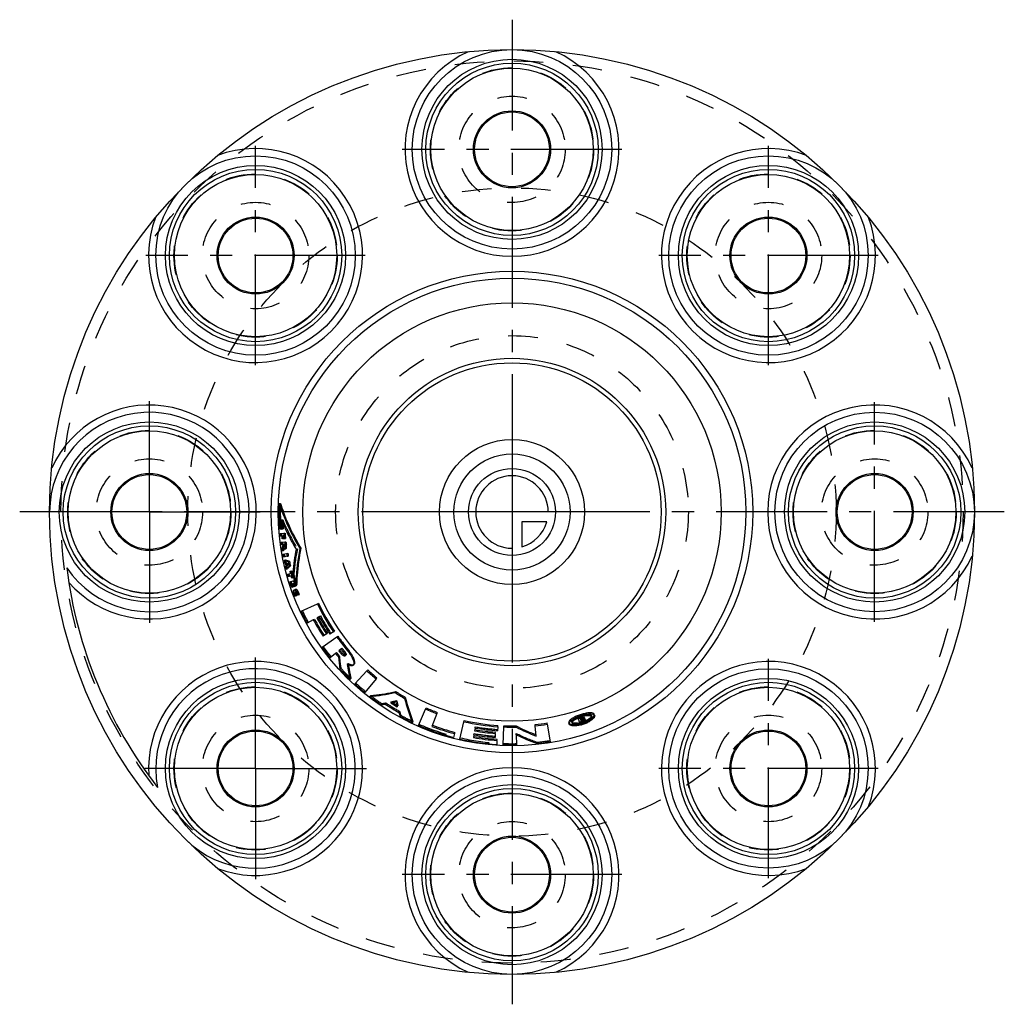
# Model space of a CAD drawing. Header units: millimetres. Extents: x 391 to 609, y 391 to 609.
import ezdxf

# ---------------------------------------------------------------- set-up
doc = ezdxf.new("R2010")
doc.units = ezdxf.units.MM
doc.header["$LTSCALE"] = 65.185185
doc.linetypes.add('CENTER', pattern=[0.6, 0.375, -0.075, 0.075, -0.075])
doc.linetypes.add('HIDDEN', pattern=[0.2, 0.1, -0.1])
for name, color, linetype in [('KOERPER', 7, 'CONTINUOUS'), ('KONST.EL_MIT_GEO', 7, 'CONTINUOUS'), ('KURVEN', 7, 'CONTINUOUS'), ('L1', 7, 'CONTINUOUS')]:
    doc.layers.add(name, color=color, linetype=linetype)

msp = doc.modelspace()

# ---------------------------------------------------------------- linework, layer by layer
at = {"layer": 'KOERPER', "color": 2, "linetype": 'CENTER'}
for p, q in [((420, 500), (420, 524.87)), ((420, 500), (395.13, 500)), ((420, 500), (420, 475.13)), ((420, 500), (444.87, 500)), ((443.43, 443.43), (443.43, 468.3)), ((443.43, 443.43), (418.57, 443.43)), ((443.43, 443.43), (443.43, 418.57)), ((443.43, 443.43), (468.3, 443.43))]:
    msp.add_line(p, q, dxfattribs=at)
at = {"layer": 'KOERPER', "color": 7, "linetype": 'Continuous'}
for p, q in [((448.64, 501.89), (448.93, 501.88)), ((449.24, 496.23), (449.52, 496.25)), ((449.64, 495.31), (449.92, 495.33)), ((449.44, 494.13), (449.59, 494.15)), ((449.77, 494.12), (450.05, 494.16)), ((449.86, 493.42), (450.14, 493.45)), ((449.33, 491.43), (449.61, 491.48)), ((449.61, 491.48), (449.65, 491.58)), ((449.63, 492.64), (449.78, 492.66)), ((449.96, 492.69), (450.24, 492.73)), ((450.26, 490.86), (450.53, 490.91)), ((453.23, 491.97), (453.5, 492.02)), ((449.72, 489.36), (450, 489.42)), ((450.38, 490.23), (450.65, 490.28)), ((450.62, 489.06), (450.9, 489.12)), ((450.17, 487.42), (450.45, 487.49)), ((450.86, 488.05), (451.13, 488.12)), ((450.9, 487.91), (451.13, 488.12)), ((451.14, 486.93), (451.42, 487)), ((451.55, 485.51), (451.75, 485.57)), ((451.76, 484.82), (451.95, 484.89)), ((451.54, 483.44), (451.66, 483.49)), ((451.83, 483.54), (451.97, 483.59)), ((452.14, 483.65), (452.41, 483.74)), ((452.19, 482.91), (452.33, 482.96)), ((452.31, 483.81), (452.57, 483.9)), ((452.27, 481.51), (452.53, 481.61)), ((452.83, 481.72), (453.09, 481.83)), ((457.07, 479.77), (457.33, 479.89)), ((460.59, 473.56), (460.82, 473.72)), ((459.07, 473.1), (459.31, 473.25)), ((461.35, 472.46), (461.58, 472.62)), ((463.43, 469.75), (463.65, 469.93)), ((462.26, 468.78), (462.48, 468.96)), ((467.98, 464.97), (468.17, 465.18)), ((464.27, 463.06), (464.47, 463.26)), ((470.01, 463.22), (470.18, 463.44)), ((468.66, 459.27), (468.83, 459.5)), ((474.19, 460.17), (474.34, 460.41)), ((476.3, 458.88), (476.44, 459.13)), ((480.92, 456.54), (481.04, 456.8)), ((483.41, 455.54), (483.5, 455.8)), ((489.39, 453.74), (489.45, 454.02)), ((514.64, 454.39), (514.58, 454.57)), ((515.28, 454.6), (515.21, 454.81)), ((515.42, 454.18), (515.33, 454.44)), ((515.99, 454.61), (515.9, 454.88)), ((516.25, 454.13), (516.17, 454.19)), ((516.35, 453.87), (516.25, 454.13)), ((518.23, 455.14), (518.12, 455.4)), ((478.02, 453.54), (478.15, 453.8)), ((496.88, 452.64), (496.9, 452.93)), ((498.22, 452.58), (498.23, 452.86)), ((500.9, 452.55), (500.89, 452.83)), ((505.12, 452.82), (505.09, 453.1)), ((507.77, 453.18), (507.73, 453.46)), ((512.61, 453.25), (512.54, 453.52)), ((487.32, 451.12), (487.39, 451.39)), ((496.32, 451.16), (496.35, 451.44)), ((496.68, 449.61), (496.7, 449.89))]:
    msp.add_line(p, q, dxfattribs=at)
at = {"layer": 'KOERPER', "color": 8, "linetype": 'HIDDEN'}
for p, q in [((449.13, 498.26), (449.41, 498.27)), ((449.2, 494.69), (449.48, 494.71)), ((449.52, 494.72), (449.8, 494.75)), ((449.59, 494.15), (449.72, 494.17)), ((449.23, 492.06), (449.5, 492.1)), ((449.43, 492.78), (449.71, 492.82)), ((449.46, 492.57), (449.74, 492.62)), ((449.61, 492.06), (449.89, 492.11)), ((449.76, 492.83), (450.04, 492.86)), ((449.78, 492.66), (449.96, 492.69)), ((449.78, 491.86), (449.84, 492)), ((449.84, 492), (449.89, 492.11)), ((452.38, 491.82), (452.66, 491.87)), ((449.85, 488.78), (450.12, 488.85)), ((450, 488.74), (450.27, 488.8)), ((450.19, 488.67), (450.47, 488.73)), ((450.03, 487.99), (450.31, 488.06)), ((450.14, 488.09), (450.42, 488.16)), ((450.3, 488.23), (450.57, 488.29)), ((450.55, 488.56), (450.83, 488.62)), ((450.57, 488.48), (450.85, 488.54)), ((451.09, 486.44), (451.36, 486.52)), ((451.25, 485.89), (451.52, 485.97)), ((451.61, 486.04), (451.88, 486.12)), ((451.75, 485.57), (451.82, 485.59)), ((451.95, 484.89), (452.02, 484.91)), ((451.45, 484.12), (451.72, 484.21)), ((451.66, 483.49), (451.8, 483.53)), ((451.76, 484.22), (452.03, 484.31)), ((451.92, 482.81), (452.19, 482.91)), ((451.97, 483.59), (452.1, 483.63)), ((452.12, 482.27), (452.52, 482.42)), ((456.16, 476.23), (456.41, 476.36)), ((457.5, 476.95), (457.75, 477.09)), ((462.27, 469.77), (462.49, 469.94)), ((462.75, 469.18), (462.96, 469.36)), ((461.08, 468.82), (461.3, 468.99)), ((461.69, 468.07), (461.91, 468.25)), ((462.04, 465.36), (462.25, 465.55)), ((463.65, 466.4), (463.86, 466.59)), ((474.4, 458.14), (474.54, 458.38)), ((471.13, 457.49), (471.28, 457.72)), ((472.03, 457.64), (472.18, 457.88)), ((473.29, 457.89), (473.44, 458.13)), ((474.68, 457.03), (474.83, 457.28)), ((475.04, 455.8), (475.17, 456.05)), ((475.31, 454.93), (475.44, 455.18)), ((514.58, 454.57), (514.55, 454.66)), ((515.11, 454.39), (515.02, 454.65)), ((515.25, 453.96), (515.16, 454.23)), ((515.21, 454.81), (515.19, 454.87)), ((515.33, 454.46), (515.28, 454.6)), ((515.47, 454.04), (515.42, 454.18)), ((515.61, 454.32), (515.47, 454.73)), ((515.86, 454.22), (515.77, 454.49)), ((515.85, 454.43), (515.77, 454.49)), ((515.9, 453.71), (515.81, 453.98)), ((515.99, 454.33), (515.85, 454.43)), ((516.04, 454.47), (515.99, 454.61)), ((517.59, 454.88), (517.49, 455.15)), ((491.86, 452.34), (491.91, 452.62)), ((513.27, 453.43), (513.2, 453.7)), ((491.6, 450.84), (491.65, 451.12)), ((500.93, 450.87), (500.92, 451.15)), ((505.54, 448.91), (505.51, 449.19))]:
    msp.add_line(p, q, dxfattribs=at)
at = {"layer": 'KOERPER', "color": 7, "linetype": 'Continuous'}
for centre, radius in [((500, 580), 22), ((500, 580), 8.25), ((443.43, 556.57), 22), ((556.57, 556.57), 22), ((443.43, 556.57), 8.25), ((556.57, 556.57), 8.25), ((500, 500), 53.09), ((500, 500), 51.59), ((500, 500), 46.15), ((580, 500), 22), ((420, 500), 8.25), ((580, 500), 8.25), ((556.57, 443.43), 22), ((443.43, 443.43), 8.25), ((556.57, 443.43), 8.25), ((500, 420), 22), ((500, 420), 8.25)]:
    msp.add_circle(centre, radius, dxfattribs=at)
at = {"layer": 'KOERPER', "color": 8, "linetype": 'HIDDEN'}
msp.add_circle((500, 500), 71.5, dxfattribs=at)
for centre, radius, start, end in [((500, 500), 51.11, 177.8905, 184.248), ((492.86, 516.29), 47.03, 202.5237, 211.2753), ((500, 500), 50.62, 181.9574, 182.8074), ((500, 500), 51.11, 185.3255, 185.972), ((500, 500), 51.11, 187.4806, 188.1271), ((500, 500), 50.8, 185.972, 186.6185), ((500, 500), 50.62, 185.972, 186.6185), ((500, 500), 50.47, 185.972, 186.6724), ((492.08, 472.59), 46.83, 154.6813, 155.3705), ((500, 500), 51.11, 188.8864, 189.5997), ((500, 500), 50.8, 188.1271, 188.3588), ((500, 500), 50.62, 188.1271, 188.3157), ((450.65, 492.79), 0.744, 188.304, 192.2842), ((500, 500), 50.47, 188.1271, 188.3157), ((498.21, 482.75), 46.46, 168.6816, 175.8415), ((500, 500), 51.11, 190.4079, 191.1407), ((500, 500), 51.11, 191.9489, 192.6062), ((467.98, 543.53), 57.52, 251.9111, 252.0658), ((500, 500), 50.98, 192.6951, 193.4327), ((467.92, 543.32), 57.3, 252.2721, 252.6508), ((500, 500), 50.8, 192.8136, 193.0012), ((490.69, 443.6), 60.06, 132.1057, 132.251), ((500, 500), 51.11, 193.5148, 194.1705), ((500, 500), 50.8, 193.1499, 193.3232), ((490.55, 443.75), 59.86, 131.5563, 131.912), ((500, 500), 50.47, 193.0309, 193.1225), ((500, 500), 50.47, 194.9787, 195.4932), ((500, 500), 51.11, 195.4932, 196.1397), ((500, 500), 51.11, 197.4624, 198.8632), ((500, 500), 50.47, 196.1397, 196.6542), ((500, 500), 50.29, 195.8164, 196.6542), ((500, 500), 50.09, 196.0864, 198.7474), ((500, 500), 50.29, 197.4624, 198.7474), ((500, 500), 50.93, 198.1089, 198.8632), ((500, 500), 50.8, 198.1089, 198.8632), ((500, 500), 50.62, 198.1089, 198.8632), ((500, 500), 50.47, 198.1089, 198.8632), ((500, 500), 51.11, 205.2364, 208.469), ((500, 500), 49.59, 208.469, 213.318), ((500, 500), 48.07, 208.469, 213.8567), ((500, 500), 51.11, 215.473, 218.7057), ((500, 500), 48.07, 218.7057, 219.6), ((500, 500), 49.59, 218.7057, 219.8101), ((507.97, 472.69), 46.28, 185.5012, 188.8773), ((500, 500), 51.11, 222.3853, 225.9521), ((508.69, 473.08), 45.3, 188.2347, 188.6425), ((500, 500), 51.11, 227.5684, 230.801), ((500, 500), 51.11, 232.4173, 235.8163), ((463.8, 503.4), 46.28, 282.0201, 283.4244), ((519.52, 469.32), 46.28, 193.6771, 195.0814), ((463.55, 504.65), 47.56, 279.3612, 280.4606), ((500, 500), 50.48, 236.5602, 240.5412), ((500, 500), 49.59, 237.6106, 237.924), ((500, 500), 49.59, 239.1775, 239.4909), ((520.75, 469.67), 47.56, 196.6408, 197.7402), ((500, 500), 51.11, 241.2852, 244.6842), ((500, 500), 47.62, 287.7932, 288.6014), ((500, 500), 47.77, 288.332, 288.6014), ((500, 500), 48.22, 288.332, 288.6014), ((515.84, 452.94), 2.03, 106.0891, 108.5962), ((515.15, 455), 0.582, 288.5935, 297.6538), ((546.37, 494.99), 51.15, 232.7072, 233.3105), ((515.67, 454.23), 0.732, 87.3537, 91.0472), ((500, 500), 48.66, 288.9597, 289.5116), ((513.88, 458.91), 5.51, 295.0459, 296.1575), ((500, 500), 51.11, 246.3005, 255.4596), ((500, 500), 48.07, 260.3085, 266.235), ((500, 500), 48.66, 287.7932, 288.332), ((513.74, 459.12), 5.76, 282.151, 284.7685), ((513.68, 459.35), 6, 284.7632, 286.4462), ((513.69, 459.34), 5.98, 291.0029, 292.4019), ((513.74, 459.23), 5.86, 292.4052, 293.0374), ((513.79, 459.11), 5.73, 293.031, 295.042), ((500, 500), 51.11, 257.0759, 266.235), ((500, 500), 49.59, 260.3085, 265.6962), ((521.42, 492.73), 46.35, 243.7563, 249.93), ((500, 500), 51.11, 267.8513, 271.0839), ((500, 500), 51.11, 276.1935, 279.4262)]:
    msp.add_arc(centre, radius, start, end, dxfattribs=at)
at = {"layer": 'KOERPER', "color": 7, "linetype": 'Continuous'}
for centre, radius, start, end in [((494.76, 517.03), 48.27, 198.2931, 200.6619), ((500, 500), 50.62, 182.8074, 184.248), ((500, 500), 50.29, 185.3255, 186.6724), ((500, 500), 50.29, 187.4806, 188.3157), ((492.42, 472.49), 46.84, 155.5699, 155.9428), ((500, 500), 50.29, 190.4079, 191.1407), ((468.43, 543.72), 57.34, 251.2532, 252.1998), ((500, 500), 50.29, 192.4921, 193.6687), ((500, 500), 99, 187.1449, 217.8551), ((491.27, 443.57), 59.96, 132.3147, 132.907), ((500, 500), 50.8, 193.0012, 193.1499), ((500, 500), 50.29, 194.9787, 195.8164), ((500, 500), 50.29, 198.7474, 198.8632), ((451.36, 481.75), 1.64, 34.5775, 36.4761), ((451.18, 481.63), 1.84, 33.4154, 34.5923), ((453.44, 482.17), 1.07, 208.5045, 211.8976), ((449.95, 480.88), 3.28, 16.6813, 19.0121), ((500, 500), 47.18, 205.2364, 213.8567), ((500, 500), 48.7, 208.469, 213.318), ((500, 500), 47.18, 215.473, 219.6), ((500, 500), 48.7, 218.7057, 219.6), ((464.59, 470.7), 2.74, 219.6045, 222.7744), ((508.89, 473.11), 45.5, 188.6426, 189.175), ((509.58, 473.22), 46.2, 189.1809, 191.9784), ((500, 500), 47.18, 227.5684, 230.801), ((510.25, 473.36), 46.88, 191.9728, 192.4359), ((463.88, 506.88), 47.64, 275.9628, 276.7215), ((464.13, 505.1), 45.85, 276.6758, 282.88), ((500, 500), 47.18, 237.0563, 240.0452), ((521.52, 470.59), 46.51, 194.2644, 201.1574), ((500, 500), 49.59, 237.924, 239.1775), ((500, 500), 47.18, 246.3005, 249.5331), ((500, 500), 47.18, 257.0759, 266.235), ((500, 500), 48.07, 288.332, 288.6014), ((546.43, 495.46), 51.18, 233.4939, 233.7504), ((514.61, 457.61), 4.02, 300.7486, 303.9794), ((500, 500), 50.22, 249.5331, 255.4596), ((500, 500), 48.7, 260.3085, 265.6962), ((500, 500), 47.18, 267.8513, 271.0839), ((521.32, 492.83), 44.92, 242.948, 248.4518), ((500, 500), 47.18, 276.1936, 279.4262), ((513.92, 458.12), 4.74, 276.4766, 279.4144), ((513.82, 458.73), 5.35, 279.4017, 282.1623), ((513.64, 459.49), 6.14, 286.4419, 287.3073), ((513.62, 459.54), 6.19, 287.3067, 289.8492), ((513.64, 459.48), 6.12, 289.8478, 291.0051), ((500, 500), 50.22, 260.3085, 266.235), ((521.67, 493.71), 45.86, 248.442, 249.125)]:
    msp.add_arc(centre, radius, start, end, dxfattribs=at)
for points, knots in [([(453.5, 492.02), (453.12, 492.64), (451.62, 495.2), (450.38, 497.91), (449.59, 500)], [0, 0, 0, 0, 0.247425, 1, 1, 1, 1]), ([(450.16, 491.92), (450.2, 491.96), (450.24, 492.06), (450.27, 492.33), (450.26, 492.56), (450.24, 492.73)], [0, 0, 0, 0, 0.164588, 0.402163, 1, 1, 1, 1]), ([(452.57, 483.9), (452.59, 484.59), (452.72, 487.31), (453.09, 490.02), (453.5, 492.02)], [0, 0, 0, 0, 0.252496, 1, 1, 1, 1]), ([(452.67, 482.72), (452.62, 482.79), (452.53, 482.9), (452.38, 482.98), (452.33, 482.96)], [0, 0, 0, 0, 0.622743, 1, 1, 1, 1]), ([(452.35, 482.05), (452.35, 482.07), (452.34, 482.13), (452.33, 482.18), (452.33, 482.23)], [0, 0, 0, 0, 0.273403, 1, 1, 1, 1]), ([(465.31, 466.67), (465.35, 466.87), (465.26, 467.37), (464.75, 468.5), (464.13, 469.35), (463.65, 469.93)], [0, 0, 0, 0, 0.163162, 0.396187, 1, 1, 1, 1]), ([(463.17, 468.41), (463.07, 468.44), (462.85, 468.57), (462.67, 468.74), (462.58, 468.85)], [0, 0, 0, 0, 0.431293, 1, 1, 1, 1]), ([(465.18, 466.4), (465.23, 466.45), (465.29, 466.54), (465.31, 466.64), (465.31, 466.67)], [0, 0, 0, 0, 0.728532, 1, 1, 1, 1]), ([(512.67, 453.95), (512.65, 453.92), (512.56, 453.79), (512.51, 453.62), (512.54, 453.52)], [0, 0, 0, 0, 0.300929, 1, 1, 1, 1]), ([(512.92, 454.21), (512.89, 454.19), (512.81, 454.11), (512.73, 454.02), (512.67, 453.95)], [0, 0, 0, 0, 0.272665, 1, 1, 1, 1]), ([(514.37, 455.03), (514.08, 454.91), (513.58, 454.67), (513.11, 454.37), (512.92, 454.21)], [0, 0, 0, 0, 0.548617, 1, 1, 1, 1]), ([(517.6, 455.7), (517.38, 455.73), (516.89, 455.72), (515.79, 455.54), (514.94, 455.27), (514.37, 455.03)], [0, 0, 0, 0, 0.194965, 0.441619, 1, 1, 1, 1]), ([(515.9, 454.88), (515.89, 454.9), (515.86, 454.92), (515.83, 454.94), (515.82, 454.94)], [0, 0, 0, 0, 0.700215, 1, 1, 1, 1]), ([(517.5, 455), (517.47, 454.87), (517.27, 454.59), (517.02, 454.39), (516.86, 454.28)], [0, 0, 0, 0, 0.403038, 1, 1, 1, 1]), ([(518.12, 455.4), (518.1, 455.44), (517.98, 455.61), (517.76, 455.67), (517.6, 455.7)], [0, 0, 0, 0, 0.202568, 1, 1, 1, 1]), ([(514.01, 453.39), (513.86, 453.39), (513.61, 453.41), (513.36, 453.51), (513.28, 453.58)], [0, 0, 0, 0, 0.586536, 1, 1, 1, 1]), ([(514.45, 453.41), (514.41, 453.41), (514.27, 453.39), (514.12, 453.39), (514.01, 453.39)], [0, 0, 0, 0, 0.262829, 1, 1, 1, 1])]:
    msp.add_open_spline(points, degree=3, knots=knots, dxfattribs=at)
at = {"layer": 'KOERPER', "color": 8, "linetype": 'HIDDEN'}
for points, knots in [([(449.89, 492.11), (449.91, 492.07), (449.95, 491.99), (450.05, 491.88), (450.11, 491.9)], [0, 0, 0, 0, 0.350479, 1, 1, 1, 1]), ([(450.02, 492.46), (450, 492.45), (449.95, 492.53), (449.93, 492.58), (449.92, 492.63)], [0, 0, 0, 0, 0.350317, 1, 1, 1, 1]), ([(450.06, 492.7), (450.07, 492.65), (450.07, 492.58), (450.05, 492.46), (450.02, 492.46)], [0, 0, 0, 0, 0.642549, 1, 1, 1, 1]), ([(452.19, 482.91), (452.13, 482.89), (452.05, 482.68), (452.09, 482.22), (452.22, 481.81), (452.35, 481.54)], [0, 0, 0, 0, 0.136598, 0.372778, 1, 1, 1, 1]), ([(452.37, 482.36), (452.37, 482.36), (452.37, 482.36), (452.38, 482.37), (452.38, 482.37)], [0, 0, 0, 0, 0.512458, 1, 1, 1, 1]), ([(452.52, 482.42), (452.56, 482.43), (452.66, 482.36), (452.8, 482.14), (452.89, 481.92), (452.92, 481.76)], [0, 0, 0, 0, 0.139813, 0.388286, 1, 1, 1, 1]), ([(462.96, 469.36), (463.11, 469.19), (463.28, 468.93), (463.4, 468.6), (463.38, 468.45), (463.34, 468.42)], [0, 0, 0, 0, 0.640696, 0.863526, 1, 1, 1, 1]), ([(463.34, 468.42), (463.33, 468.41), (463.28, 468.38), (463.22, 468.39), (463.17, 468.41)], [0, 0, 0, 0, 0.207606, 1, 1, 1, 1]), ([(463.86, 466.59), (464, 466.51), (464.26, 466.39), (464.7, 466.25), (465.05, 466.28), (465.18, 466.4)], [0, 0, 0, 0, 0.340387, 0.619223, 1, 1, 1, 1]), ([(512.54, 453.52), (512.58, 453.38), (512.84, 453.21), (513.21, 453.12), (513.79, 453.07), (514.63, 453.17), (515.68, 453.43), (516.67, 453.85), (517.39, 454.29), (517.83, 454.67), (518.07, 454.97), (518.18, 455.26), (518.12, 455.4)], [0, 0, 0, 0, 0.068087, 0.118328, 0.180029, 0.330226, 0.499994, 0.669773, 0.819968, 0.881663, 0.931905, 1, 1, 1, 1]), ([(513.2, 453.7), (513.17, 453.81), (513.26, 454.02), (513.46, 454.23), (513.81, 454.49), (514.36, 454.79), (515.12, 455.09), (515.9, 455.31), (516.52, 455.41), (516.96, 455.4), (517.24, 455.36), (517.44, 455.25), (517.49, 455.15)], [0, 0, 0, 0, 0.068345, 0.118165, 0.179252, 0.329096, 0.499973, 0.670869, 0.82075, 0.881847, 0.931666, 1, 1, 1, 1]), ([(515.24, 454.73), (515.29, 454.74), (515.35, 454.76), (515.47, 454.76), (515.47, 454.73)], [0, 0, 0, 0, 0.643439, 1, 1, 1, 1]), ([(515.66, 454.96), (515.63, 454.96), (515.5, 454.95), (515.37, 454.92), (515.28, 454.89)], [0, 0, 0, 0, 0.222755, 1, 1, 1, 1]), ([(515.52, 454.59), (515.53, 454.57), (515.49, 454.52), (515.45, 454.5), (515.42, 454.48)], [0, 0, 0, 0, 0.361211, 1, 1, 1, 1]), ([(515.77, 454.49), (515.83, 454.53), (515.91, 454.59), (515.96, 454.7), (515.95, 454.74)], [0, 0, 0, 0, 0.627611, 1, 1, 1, 1])]:
    msp.add_open_spline(points, degree=3, knots=knots, dxfattribs=at)
at = {"layer": 'KOERPER', "color": 7, "linetype": 'Continuous'}
for points in [[(450.11, 491.9), (450.13, 491.9), (450.15, 491.91), (450.16, 491.92)], [(452.85, 482.44), (452.81, 482.51), (452.77, 482.58), (452.72, 482.65)], [(453.05, 481.95), (453, 482.12), (452.93, 482.28), (452.85, 482.44)], [(452.44, 481.78), (452.4, 481.87), (452.37, 481.96), (452.35, 482.05)], [(452.5, 481.66), (452.48, 481.7), (452.46, 481.74), (452.44, 481.78)], [(516.66, 454.16), (516.55, 454.09), (516.43, 454.03), (516.31, 453.97)]]:
    msp.add_open_spline(points, degree=3, dxfattribs=at)
at = {"layer": 'KOERPER', "color": 8, "linetype": 'HIDDEN'}
for points in [[(452.33, 482.23), (452.33, 482.25), (452.33, 482.28), (452.34, 482.3)], [(452.34, 482.3), (452.34, 482.32), (452.35, 482.34), (452.37, 482.36)], [(515.82, 454.94), (515.78, 454.95), (515.75, 454.96), (515.71, 454.96)], [(517.49, 455.15), (517.5, 455.1), (517.51, 455.05), (517.5, 455)], [(513.28, 453.58), (513.24, 453.61), (513.21, 453.66), (513.2, 453.7)]]:
    msp.add_open_spline(points, degree=3, dxfattribs=at)
at = {"layer": 'KONST.EL_MIT_GEO', "color": 2, "linetype": 'CENTER'}
for p, q in [((443.43, 532.37), (443.43, 580.77)), ((524.2, 580), (475.8, 580)), ((556.57, 532.37), (556.57, 580.77)), ((467.63, 556.57), (419.23, 556.57)), ((580.77, 556.57), (532.37, 556.57)), ((580, 475.8), (580, 524.2)), ((556.57, 419.23), (556.57, 467.63)), ((580.77, 443.43), (532.37, 443.43)), ((524.2, 420), (475.8, 420))]:
    msp.add_line(p, q, dxfattribs=at)
at = {"layer": 'KONST.EL_MIT_GEO', "color": 7, "linetype": 'Continuous'}
for p, q in [((449.88, 498.56), (449.94, 498.41)), ((449.24, 496.23), (448.75, 496.19)), ((448.83, 495.23), (449.64, 495.31)), ((449.2, 494.69), (448.89, 494.65)), ((449.05, 493.31), (449.86, 493.42)), ((449.44, 494.13), (449.26, 494.11)), ((449.52, 494.72), (449.37, 494.7)), ((449.77, 494.12), (449.59, 494.1)), ((449.43, 492.78), (449.12, 492.73)), ((449.45, 492.55), (449.46, 492.57)), ((449.52, 491.85), (449.49, 491.78)), ((449.76, 492.83), (449.61, 492.8)), ((449.93, 491.87), (450.11, 491.9)), ((449.45, 490.72), (450.26, 490.86)), ((450.38, 490.23), (449.58, 490.07)), ((449.86, 488.78), (449.85, 488.78)), ((450.4, 487.63), (450.17, 487.42)), ((450.23, 488.66), (450.19, 488.67)), ((450.48, 487.7), (450.4, 487.63)), ((450.48, 488.39), (450.54, 488.45)), ((450.54, 488.45), (450.57, 488.48)), ((450.57, 488.48), (450.55, 488.56)), ((450.86, 488.05), (450.64, 487.85)), ((450.97, 486.88), (451.14, 486.93)), ((450.48, 486.27), (451.09, 486.44)), ((451.25, 485.89), (450.63, 485.71)), ((450.98, 484.58), (451.76, 484.82)), ((451.55, 485.51), (451.38, 485.45)), ((451.45, 484.12), (451.32, 484.08)), ((451.54, 483.44), (451.37, 483.38)), ((451.76, 484.22), (451.62, 484.18)), ((451.83, 483.54), (451.66, 483.49)), ((451.92, 482.81), (452.06, 482.86)), ((452.14, 483.65), (451.97, 483.59)), ((452.26, 482.32), (452.12, 482.27)), ((452.27, 481.51), (452.09, 481.44)), ((452.83, 481.72), (452.65, 481.65)), ((453.51, 478.09), (457.07, 479.77)), ((456.16, 476.23), (454.82, 475.5)), ((457.5, 476.95), (456.94, 476.65)), ((460.59, 473.56), (459.85, 473.06)), ((458.15, 470.18), (461.35, 472.46)), ((459.07, 473.1), (458.33, 472.61)), ((462.27, 469.77), (461.78, 469.37)), ((461.08, 468.82), (459.9, 467.86)), ((464.98, 466.21), (465.18, 466.4)), ((465.33, 462.07), (467.98, 464.97)), ((470.01, 463.22), (467.52, 460.17)), ((474.4, 458.14), (474.15, 458.08)), ((474.43, 458.01), (474.4, 458.14)), ((479.34, 452.94), (480.92, 456.54)), ((483.41, 455.54), (482.34, 452.69)), ((514.96, 453.4), (514.64, 454.39)), ((515.11, 454.39), (515.21, 454.11)), ((515.25, 453.96), (515.39, 453.54)), ((515.52, 454), (515.47, 454.04)), ((515.57, 453.96), (515.52, 454)), ((515.61, 454.32), (515.57, 454.46)), ((515.86, 454.22), (515.92, 454.18)), ((515.92, 454.18), (515.97, 454.14)), ((515.99, 454.61), (516.04, 454.47)), ((488.51, 449.91), (489.39, 453.74)), ((491.86, 452.34), (491.75, 451.72)), ((496.88, 452.64), (496.83, 451.76)), ((498.07, 448.64), (498.22, 452.58)), ((505.36, 450.58), (505.12, 452.82)), ((507.77, 453.18), (508.42, 449.3)), ((516.24, 453.95), (516.35, 453.87)), ((487.32, 451.12), (487.1, 450.25)), ((491.6, 450.84), (491.5, 450.22)), ((496.32, 451.16), (496.26, 450.27)), ((496.68, 449.61), (496.63, 448.72)), ((500.93, 450.87), (500.97, 448.62))]:
    msp.add_line(p, q, dxfattribs=at)
at = {"layer": 'KONST.EL_MIT_GEO', "color": 8, "linetype": 'HIDDEN'}
for p, q in [((449.74, 492.41), (450.02, 492.46)), ((449.83, 491.85), (449.93, 491.87)), ((463.13, 468.24), (463.34, 468.42))]:
    msp.add_line(p, q, dxfattribs=at)
at = {"layer": 'KONST.EL_MIT_GEO', "color": 7, "linetype": 'Continuous'}
for centre, radius in [((500, 500), 102), ((500, 580), 19.87), ((500, 580), 19), ((500, 580), 17.9), ((500, 580), 8.5), ((443.43, 556.57), 19.87), ((556.57, 556.57), 19.87), ((443.43, 556.57), 19), ((443.43, 556.57), 17.9), ((556.57, 556.57), 19), ((556.57, 556.57), 17.9), ((443.43, 556.57), 8.5), ((556.57, 556.57), 8.5), ((500, 500), 33.9), ((500, 500), 32.9), ((420, 500), 19.87), ((580, 500), 19.87), ((420, 500), 19), ((420, 500), 17.9), ((580, 500), 19), ((580, 500), 17.9), ((420, 500), 8.5), ((580, 500), 8.5), ((443.43, 443.43), 19.87), ((556.57, 443.43), 19.87), ((443.43, 443.43), 19), ((443.43, 443.43), 17.9), ((556.57, 443.43), 19), ((556.57, 443.43), 17.9), ((443.43, 443.43), 8.5), ((556.57, 443.43), 8.5), ((500, 420), 19.87), ((500, 420), 19), ((500, 420), 17.9), ((500, 420), 8.5)]:
    msp.add_circle(centre, radius, dxfattribs=at)
at = {"layer": 'KONST.EL_MIT_GEO', "color": 8, "linetype": 'HIDDEN'}
for centre, radius in [((500, 500), 99.5), ((500, 580), 18), ((500, 580), 11.75), ((443.43, 556.57), 18), ((556.57, 556.57), 18), ((443.43, 556.57), 11.75), ((556.57, 556.57), 11.75), ((500, 500), 38.9), ((420, 500), 18), ((580, 500), 18), ((420, 500), 11.75), ((580, 500), 11.75), ((443.43, 443.43), 18), ((556.57, 443.43), 18), ((443.43, 443.43), 11.75), ((556.57, 443.43), 11.75), ((500, 420), 18), ((500, 420), 11.75)]:
    msp.add_circle(centre, radius, dxfattribs=at)
at = {"layer": 'KONST.EL_MIT_GEO', "color": 7, "linetype": 'Continuous'}
for centre, radius, start, end in [((500, 580), 23.6, 114.0934, 65.9066), ((443.43, 556.57), 23.6, 159.0934, 110.9066), ((556.57, 556.57), 23.6, 69.0934, 20.9066), ((420, 500), 23.6, 221.1327, 155.9066), ((580, 500), 23.6, 24.0934, 335.9066), ((420, 500), 22, 214.0353, 180), ((500, 500), 51.39, 177.8906, 184.2481), ((494.53, 516.96), 48.29, 198.1849, 202.3991), ((493.73, 516.68), 48.26, 202.4389, 203.4049), ((500, 500), 50.9, 181.9575, 184.2481), ((493.48, 516.57), 47.98, 203.4048, 204.373), ((492.89, 516.28), 46.52, 202.5818, 211.1229), ((500, 500), 51.39, 185.3256, 185.9722), ((500, 500), 50.58, 185.3256, 186.6726), ((493.12, 516.41), 47.58, 204.3721, 206.0107), ((492.09, 515.89), 46.44, 205.9906, 211.2155), ((500, 500), 51.39, 187.4807, 188.1272), ((500, 500), 51.08, 185.9722, 186.6187), ((500, 500), 50.9, 185.9722, 186.6187), ((500, 500), 50.75, 185.9722, 186.6726), ((500, 500), 50.58, 187.4807, 188.3158), ((492.15, 472.51), 47.16, 155.1333, 155.5152), ((500, 500), 51.39, 188.8865, 189.5998), ((492.47, 472.43), 47.14, 155.7599, 156.2287), ((492.02, 472.57), 47.02, 154.8585, 155.1333), ((500, 500), 51.08, 188.1272, 188.3589), ((492.29, 472.51), 46.94, 155.384, 155.6659), ((500, 500), 50.9, 188.1272, 188.3158), ((500, 500), 50.75, 188.1272, 188.3158), ((447.32, 492.3), 2.66, 5.2032, 8.3179), ((447.49, 492.31), 2.5, 2.2055, 5.2297), ((498.44, 482.71), 46.95, 168.812, 175.1314), ((498.39, 482.74), 46.1, 168.4564, 177.5182), ((491.51, 515.5), 44.94, 211.1821, 211.5757), ((500, 500), 51.39, 190.408, 191.1408), ((468.33, 543.76), 57.49, 251.1147, 252.0602), ((500, 500), 51.39, 191.949, 192.6063), ((467.89, 543.56), 57.67, 251.7897, 251.9271), ((500, 500), 51.26, 192.6952, 193.4328), ((500, 500), 50.58, 190.408, 191.1408), ((500, 500), 50.58, 192.4922, 193.6688), ((490.62, 443.52), 60.21, 132.239, 132.3841), ((500, 500), 51.39, 193.5149, 194.1706), ((500, 500), 51.08, 192.8137, 193.3233), ((467.82, 543.35), 57.45, 252.1751, 252.5114), ((490.5, 443.65), 60.03, 131.8086, 132.0454), ((491.13, 443.56), 60.01, 132.4327, 132.6456), ((500, 500), 50.75, 194.9788, 195.4933), ((500, 500), 50.58, 194.9788, 196.6543), ((499.32, 482.63), 47.84, 175.1213, 175.9066), ((500, 500), 51.39, 195.4933, 196.1398), ((500, 500), 51.39, 197.4625, 198.8633), ((500, 500), 50.75, 196.1398, 196.6543), ((500, 500), 50.37, 196.0865, 198.7475), ((500, 500), 50.58, 197.4625, 198.8633), ((500.08, 482.62), 47.79, 177.4551, 178.5679), ((500, 500), 51.21, 198.109, 198.8633), ((500, 500), 51.08, 198.109, 198.8633), ((500, 500), 50.9, 198.109, 198.8633), ((500, 500), 50.75, 198.109, 198.8633), ((450.52, 481.29), 2.32, 29.9939, 31.6807), ((450.08, 481.04), 2.82, 27.061, 29.9608), ((449.45, 480.71), 3.53, 22.0194, 27.039), ((454.91, 482.8), 3.13, 193.8373, 198.1249), ((455.11, 482.87), 3.34, 198.0633, 202.3577), ((454.96, 482.8), 3.18, 202.3579, 203.9133), ((454.77, 482.72), 2.98, 203.9091, 205.5971), ((453.16, 482.06), 1.05, 209.5032, 211.878), ((450.94, 481.28), 1.76, 19.5418, 22.546), ((451.6, 481.46), 1.08, 10.3965, 12.6941), ((449.35, 480.67), 3.64, 18.2149, 22.1244), ((449.71, 480.79), 3.26, 16.693, 18.193), ((500, 500), 51.39, 205.2365, 208.4691), ((500, 500), 47.46, 205.2365, 213.8568), ((500, 500), 49.87, 208.4691, 213.318), ((500, 500), 48.98, 208.4691, 213.318), ((500, 500), 48.35, 208.4691, 213.8568), ((500, 500), 47.46, 215.4731, 219.6001), ((500, 500), 51.39, 215.4731, 218.7057), ((500, 500), 48.98, 218.7057, 219.6001), ((500, 500), 48.35, 218.7057, 219.6001), ((443.43, 443.43), 23.6, 249.0934, 183.8673), ((500, 500), 49.87, 218.7057, 219.8102), ((508.01, 472.65), 46.54, 185.6522, 189.0222), ((463.06, 468.32), 0.106, 310.7757, 323.017), ((556.57, 443.43), 23.6, 339.0934, 290.9066), ((443.43, 443.43), 22, 225, 190.9647), ((500, 500), 51.39, 222.3853, 225.9521), ((509.37, 473.14), 46.21, 188.3939, 192.6006), ((500, 500), 47.46, 227.5684, 230.801), ((500, 500), 51.39, 227.5684, 230.801), ((463.94, 505.77), 46.73, 275.7868, 282.6666), ((500, 500), 51.39, 232.4173, 235.8163), ((500, 500), 47.46, 237.0563, 240.0452), ((521.06, 470.37), 46.21, 194.3961, 201.3534), ((463.48, 504.66), 47.79, 279.2039, 280.3012), ((500, 500), 50.76, 236.5602, 240.5412), ((463.71, 503.47), 46.58, 281.8583, 282.9477), ((500, 500), 49.87, 237.6106, 239.4909), ((519.59, 469.27), 46.54, 193.998, 195.2434), ((500, 500), 47.46, 246.3005, 249.5331), ((520.79, 469.62), 47.79, 196.8002, 197.8976), ((500, 500), 51.39, 241.2852, 244.6842), ((518.37, 445.41), 10.14, 110.3185, 112.6157), ((517.47, 448.01), 7.16, 111.4896, 113.7931), ((500, 500), 47.9, 287.7931, 288.6012), ((518.37, 445.42), 10.13, 107.2788, 110.3251), ((517.61, 447.65), 7.55, 110.3785, 111.5016), ((517.68, 447.48), 7.73, 109.5633, 110.3806), ((517.7, 447.41), 7.81, 107.6449, 109.5638), ((500, 500), 48.05, 288.3319, 288.6012), ((500, 500), 48.35, 288.3319, 288.6012), ((500, 500), 48.5, 288.3319, 288.6012), ((515.93, 452.69), 2.02, 102.222, 108.6393), ((517.68, 447.49), 7.73, 106.8026, 107.6454), ((518.38, 445.41), 10.14, 104.5098, 107.2831), ((515.23, 454.74), 0.59, 288.6261, 292.6338), ((517.63, 447.66), 7.55, 105.7069, 106.8045), ((515.85, 453.02), 1.68, 98.3153, 102.2576), ((546.43, 494.91), 51.27, 232.9962, 233.1301), ((517.53, 448), 7.2, 103.6649, 105.7155), ((517.38, 448.61), 6.56, 101.4496, 103.6748), ((515.36, 454.97), 0.901, 303.9729, 307.3124), ((515.46, 454.84), 0.735, 307.2933, 311.0123), ((546.49, 495.38), 51.3, 233.4952, 233.8677), ((517.21, 449.46), 5.7, 99.0603, 101.4603), ((500, 500), 51.39, 246.3005, 255.4595), ((500, 500), 50.5, 249.5331, 255.4595), ((500, 500), 47.46, 257.0758, 266.2349), ((500, 500), 48.35, 260.3084, 266.2349), ((500, 500), 47.46, 267.8512, 271.0838), ((521.26, 492.64), 44.97, 243.0721, 249.2944), ((500, 500), 47.46, 276.1934, 279.426), ((513.89, 458.54), 5.43, 279.5306, 282.297), ((500, 500), 48.94, 287.7931, 288.3319), ((513.77, 459.06), 5.97, 282.3154, 287.409), ((513.31, 460.47), 7.68, 283.88, 286.2373), ((513.31, 460.45), 7.65, 286.2424, 293.3315), ((513.69, 459.33), 6.25, 287.3713, 289.8373), ((546.49, 495), 51.38, 233.1302, 233.4646), ((513.74, 459.2), 6.11, 289.8282, 292.3196), ((500, 500), 48.94, 288.9596, 289.5114), ((513.93, 458.76), 5.63, 292.2666, 297.6349), ((513.37, 460.33), 7.52, 293.3281, 294.7585), ((513.44, 460.16), 7.34, 294.7597, 295.6935), ((500, 500), 51.39, 257.0758, 266.2349), ((500, 500), 50.5, 260.3084, 266.2349), ((500, 500), 49.87, 260.3084, 265.6961), ((500, 500), 48.98, 260.3084, 265.6961), ((521.6, 493.09), 47, 243.9149, 250.0302), ((500, 500), 51.39, 267.8512, 271.0838), ((500, 500), 51.39, 276.1934, 279.426), ((500, 420), 23.6, 294.0934, 245.9066)]:
    msp.add_arc(centre, radius, start, end, dxfattribs=at)
for points in [[(449.66, 491.98), (449.64, 492.01), (449.63, 492.03), (449.61, 492.06)], [(449.83, 491.85), (449.82, 491.85), (449.8, 491.85), (449.79, 491.86)], [(451.82, 482.65), (451.82, 482.67), (451.83, 482.68), (451.83, 482.69)], [(451.87, 482.06), (451.85, 482.12), (451.84, 482.19), (451.83, 482.26)], [(452.26, 482.32), (452.28, 482.33), (452.3, 482.32), (452.32, 482.31)], [(452.42, 482.61), (452.44, 482.58), (452.47, 482.54), (452.49, 482.5)], [(452.59, 481.87), (452.61, 481.81), (452.63, 481.76), (452.65, 481.7)], [(464.57, 466.08), (464.53, 466.08), (464.5, 466.09), (464.46, 466.09)], [(515.53, 454.22), (515.51, 454.21), (515.48, 454.2), (515.46, 454.19)], [(515.88, 454.68), (515.89, 454.68), (515.91, 454.68), (515.92, 454.67)], [(515.92, 454.67), (515.94, 454.66), (515.96, 454.65), (515.98, 454.63)]]:
    msp.add_open_spline(points, degree=3, dxfattribs=at)
for points, knots in [([(449.74, 492.41), (449.71, 492.41), (449.66, 492.51), (449.64, 492.58), (449.63, 492.64)], [0, 0, 0, 0, 0.351858, 1, 1, 1, 1]), ([(449.79, 491.86), (449.77, 491.86), (449.72, 491.89), (449.68, 491.94), (449.66, 491.98)], [0, 0, 0, 0, 0.198547, 1, 1, 1, 1]), ([(449.78, 492.48), (449.78, 492.47), (449.78, 492.45), (449.76, 492.42), (449.74, 492.41)], [0, 0, 0, 0, 0.350193, 1, 1, 1, 1]), ([(449.78, 492.66), (449.79, 492.61), (449.79, 492.56), (449.78, 492.5), (449.78, 492.48)], [0, 0, 0, 0, 0.77621, 1, 1, 1, 1]), ([(449.97, 492.09), (449.96, 492.06), (449.94, 491.97), (449.89, 491.86), (449.83, 491.85)], [0, 0, 0, 0, 0.345317, 1, 1, 1, 1]), ([(449.98, 492.41), (449.98, 492.38), (449.99, 492.27), (449.98, 492.16), (449.97, 492.09)], [0, 0, 0, 0, 0.270829, 1, 1, 1, 1]), ([(451.83, 482.26), (451.82, 482.3), (451.8, 482.43), (451.8, 482.56), (451.82, 482.65)], [0, 0, 0, 0, 0.288869, 1, 1, 1, 1]), ([(451.83, 482.69), (451.84, 482.71), (451.85, 482.76), (451.89, 482.8), (451.92, 482.81)], [0, 0, 0, 0, 0.302303, 1, 1, 1, 1]), ([(452.06, 482.86), (452.12, 482.88), (452.28, 482.8), (452.36, 482.69), (452.42, 482.61)], [0, 0, 0, 0, 0.37483, 1, 1, 1, 1]), ([(452.25, 481.54), (452.18, 481.67), (452.1, 481.86), (452.06, 482.1), (452.07, 482.21), (452.09, 482.24)], [0, 0, 0, 0, 0.579686, 0.82996, 1, 1, 1, 1]), ([(452.09, 482.24), (452.09, 482.25), (452.1, 482.26), (452.11, 482.27), (452.12, 482.27)], [0, 0, 0, 0, 0.530995, 1, 1, 1, 1]), ([(452.32, 482.31), (452.33, 482.31), (452.36, 482.28), (452.39, 482.25), (452.41, 482.22)], [0, 0, 0, 0, 0.208428, 1, 1, 1, 1]), ([(452.41, 482.22), (452.43, 482.2), (452.49, 482.12), (452.53, 482.03), (452.56, 481.96)], [0, 0, 0, 0, 0.223863, 1, 1, 1, 1]), ([(462.75, 469.18), (462.89, 469.01), (463.06, 468.76), (463.18, 468.44), (463.18, 468.29), (463.15, 468.25)], [0, 0, 0, 0, 0.62859, 0.856008, 1, 1, 1, 1]), ([(463.43, 469.75), (463.73, 469.4), (464.24, 468.7), (464.77, 467.82), (465.03, 467.16), (465.15, 466.71), (465.11, 466.34), (464.98, 466.21)], [0, 0, 0, 0, 0.34176, 0.641059, 0.76353, 0.863828, 1, 1, 1, 1]), ([(463.13, 468.24), (463.09, 468.21), (462.94, 468.21), (462.64, 468.38), (462.41, 468.6), (462.26, 468.78)], [0, 0, 0, 0, 0.136301, 0.36038, 1, 1, 1, 1]), ([(464.46, 466.09), (464.4, 466.1), (464.12, 466.16), (463.85, 466.29), (463.65, 466.4)], [0, 0, 0, 0, 0.21276, 1, 1, 1, 1]), ([(464.98, 466.21), (464.96, 466.19), (464.84, 466.1), (464.68, 466.08), (464.57, 466.08)], [0, 0, 0, 0, 0.22515, 1, 1, 1, 1]), ([(513, 453.94), (513.02, 453.96), (513.13, 454.05), (513.25, 454.13), (513.34, 454.19)], [0, 0, 0, 0, 0.233201, 1, 1, 1, 1]), ([(513.27, 453.43), (513.24, 453.56), (513.39, 453.82), (513.66, 454.05), (513.86, 454.19), (513.97, 454.25)], [0, 0, 0, 0, 0.36807, 0.651348, 1, 1, 1, 1]), ([(513.34, 454.19), (513.42, 454.25), (513.79, 454.47), (514.17, 454.65), (514.48, 454.77)], [0, 0, 0, 0, 0.228377, 1, 1, 1, 1]), ([(513.97, 454.25), (514.02, 454.28), (514.21, 454.4), (514.42, 454.5), (514.58, 454.57)], [0, 0, 0, 0, 0.236315, 1, 1, 1, 1]), ([(515.33, 454.46), (515.35, 454.46), (515.41, 454.48), (515.48, 454.49), (515.53, 454.48)], [0, 0, 0, 0, 0.290194, 1, 1, 1, 1]), ([(515.53, 454.48), (515.53, 454.48), (515.54, 454.48), (515.55, 454.47), (515.56, 454.47)], [0, 0, 0, 0, 0.553132, 1, 1, 1, 1]), ([(515.61, 454.32), (515.62, 454.31), (515.6, 454.27), (515.56, 454.24), (515.53, 454.22)], [0, 0, 0, 0, 0.155323, 1, 1, 1, 1]), ([(515.56, 454.47), (515.56, 454.47), (515.56, 454.47), (515.56, 454.46), (515.57, 454.46)], [0, 0, 0, 0, 0.518952, 1, 1, 1, 1]), ([(515.61, 454.68), (515.64, 454.68), (515.72, 454.69), (515.81, 454.7), (515.88, 454.68)], [0, 0, 0, 0, 0.288515, 1, 1, 1, 1]), ([(515.84, 455.23), (515.92, 455.25), (516.25, 455.33), (516.58, 455.39), (516.83, 455.43)], [0, 0, 0, 0, 0.263, 1, 1, 1, 1]), ([(516.04, 454.47), (516.05, 454.46), (516.05, 454.38), (515.99, 454.32), (515.94, 454.28)], [0, 0, 0, 0, 0.182498, 1, 1, 1, 1]), ([(515.98, 454.63), (515.98, 454.63), (515.99, 454.62), (515.99, 454.61), (515.99, 454.61)], [0, 0, 0, 0, 0.509327, 1, 1, 1, 1]), ([(516.32, 455.09), (516.35, 455.09), (516.5, 455.12), (516.64, 455.13), (516.74, 455.14)], [0, 0, 0, 0, 0.262647, 1, 1, 1, 1]), ([(517.59, 454.88), (517.66, 454.71), (517.4, 454.35), (517.01, 454.04), (516.7, 453.85), (516.54, 453.77)], [0, 0, 0, 0, 0.353192, 0.646457, 1, 1, 1, 1]), ([(517.58, 454.12), (517.52, 454.07), (517.21, 453.85), (516.88, 453.67), (516.63, 453.55)], [0, 0, 0, 0, 0.23088, 1, 1, 1, 1]), ([(516.74, 455.14), (516.93, 455.15), (517.23, 455.15), (517.55, 454.99), (517.59, 454.88)], [0, 0, 0, 0, 0.619933, 1, 1, 1, 1]), ([(516.83, 455.43), (516.93, 455.44), (517.27, 455.47), (517.62, 455.47), (517.85, 455.4)], [0, 0, 0, 0, 0.294445, 1, 1, 1, 1]), ([(517.92, 454.41), (517.89, 454.39), (517.79, 454.28), (517.67, 454.19), (517.58, 454.12)], [0, 0, 0, 0, 0.233067, 1, 1, 1, 1]), ([(517.85, 455.4), (517.9, 455.39), (518.04, 455.34), (518.18, 455.24), (518.23, 455.14)], [0, 0, 0, 0, 0.301806, 1, 1, 1, 1]), ([(518.14, 454.69), (518.13, 454.67), (518.06, 454.57), (517.98, 454.48), (517.92, 454.41)], [0, 0, 0, 0, 0.227399, 1, 1, 1, 1]), ([(518.23, 455.14), (518.24, 455.11), (518.27, 454.95), (518.2, 454.8), (518.14, 454.69)], [0, 0, 0, 0, 0.213833, 1, 1, 1, 1]), ([(512.61, 453.25), (512.6, 453.3), (512.6, 453.45), (512.74, 453.7), (512.9, 453.86), (513, 453.94)], [0, 0, 0, 0, 0.187731, 0.535585, 1, 1, 1, 1]), ([(513.3, 452.86), (513.21, 452.87), (512.96, 452.92), (512.66, 453.08), (512.61, 453.25)], [0, 0, 0, 0, 0.332069, 1, 1, 1, 1]), ([(514.32, 453.12), (514.18, 453.11), (513.94, 453.11), (513.58, 453.16), (513.31, 453.3), (513.27, 453.43)], [0, 0, 0, 0, 0.349285, 0.633419, 1, 1, 1, 1]), ([(513.99, 452.83), (513.93, 452.83), (513.7, 452.82), (513.47, 452.83), (513.3, 452.86)], [0, 0, 0, 0, 0.272287, 1, 1, 1, 1]), ([(515.15, 453.02), (515.05, 452.99), (514.67, 452.91), (514.28, 452.85), (513.99, 452.83)], [0, 0, 0, 0, 0.262778, 1, 1, 1, 1]), ([(514.79, 453.18), (514.75, 453.17), (514.59, 453.15), (514.43, 453.13), (514.32, 453.12)], [0, 0, 0, 0, 0.259415, 1, 1, 1, 1])]:
    msp.add_open_spline(points, degree=3, knots=knots, dxfattribs=at)
at = {"layer": 'KURVEN', "color": 40, "linetype": 'Continuous'}
for p, q in [((500, 516), (500, 484)), ((516, 500), (484, 500)), ((507.69, 497.8), (502.2, 497.8)), ((502.2, 497.8), (502.2, 492.31))]:
    msp.add_line(p, q, dxfattribs=at)
for radius in [16, 12.8, 9.6]:
    msp.add_circle((500, 500), radius, dxfattribs=at)
for start, end in [(0, 270), (285.962, 344.038)]:
    msp.add_arc((500, 500), 8, start, end, dxfattribs=at)
at = {"layer": 'L1', "color": 2, "linetype": 'CENTER'}
for p, q in [((500, 608.6), (500, 391.4)), ((608.6, 500), (391.4, 500))]:
    msp.add_line(p, q, dxfattribs=at)

doc.saveas('drawing.dxf')
